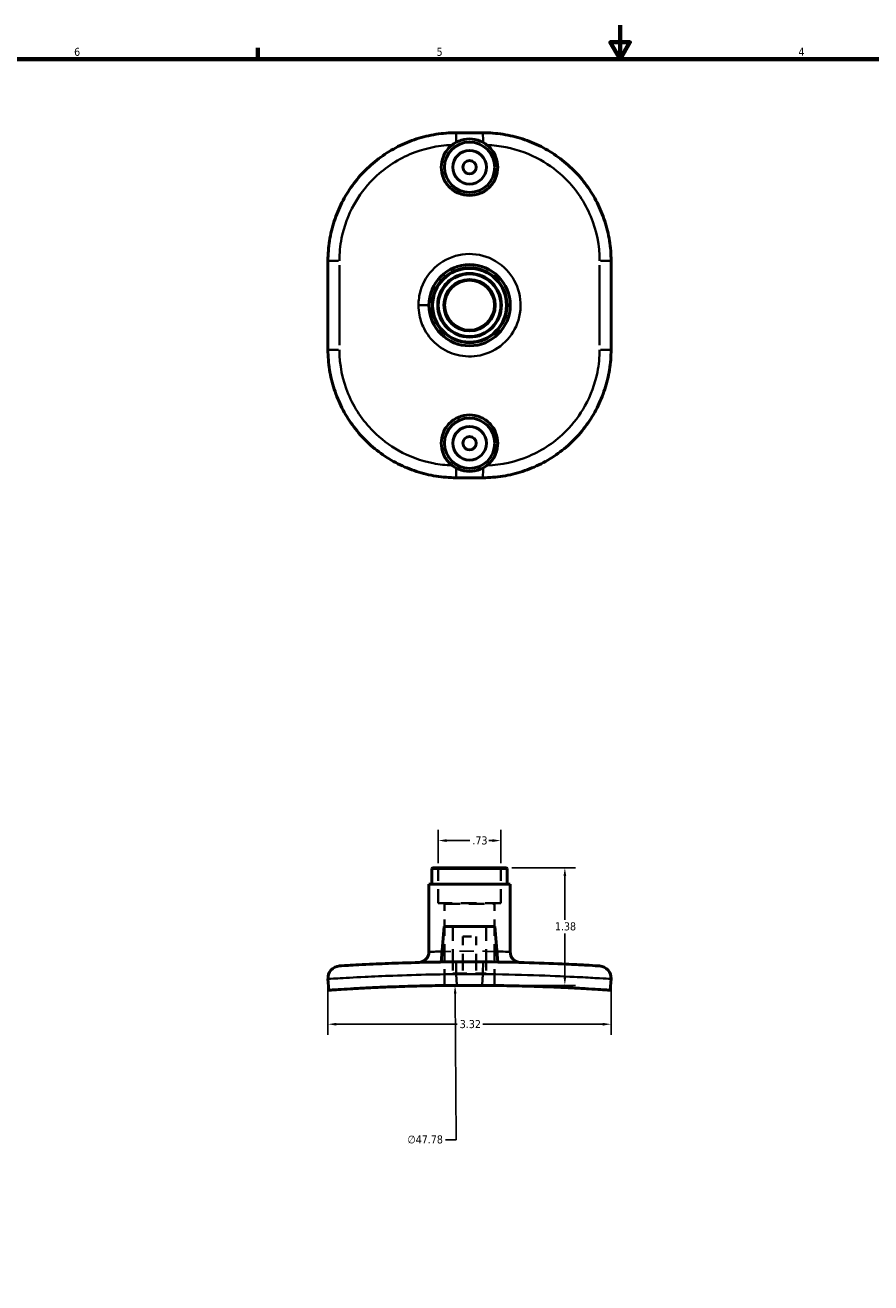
# Model space of a CAD drawing. Header units: inches. Extents: x 0.1 to 39.8, y -37.7 to 21.4.
# Tile 4 of 6: x 10 to 19.9, y 6.6 to 21.4. Entities that reach past the tile are written whole.
import ezdxf

# ---------------------------------------------------------------- set-up
doc = ezdxf.new("R2010")
doc.units = ezdxf.units.IN
doc.header["$MEASUREMENT"] = 0
doc.linetypes.add('DASHED', pattern=[0.2067, 0.1654, -0.0413])
for name, color, linetype, lineweight in [('Border (ANSI)', 7, 'Continuous', 70), ('Dimension (ANSI)', 7, 'Continuous', 25), ('Hidden (ANSI)', 7, 'DASHED', 35), ('Hidden Narrow (ANSI)', 7, 'DASHED', 25), ('Visible (ANSI)', 7, 'Continuous', 50), ('Visible Narrow (ANSI)', 7, 'Continuous', 35)]:
    doc.layers.add(name, color=color, linetype=linetype, lineweight=lineweight)
doc.styles.add('Note Text (ANSI)', font='tahoma.ttf')
doc.dimstyles.new('Default (ANSI)', dxfattribs={"dimtxt": 0.094488, "dimasz": 0.098425, "dimexe": 0.125, "dimexo": 0.0625, "dimgap": 0.031496, "dimtad": 0, "dimtih": 1, "dimtoh": 1, "dimrnd": 1e-08, "dimzin": 4, "dimdsep": 46, "dimtxsty": 'Note Text (ANSI)', "dimcen": 0.09, "dimdle": 0.393701, "dimclrd": 256, "dimclre": 256, "dimclrt": 5, "dimadec": 0, "dimazin": 1, "dimtfac": 1, "dimtofl": 0, "dimtmove": 0, "dimatfit": 3, "dimfxl": 1, "dimtolj": 1, "dimtzin": 4, "dimlwd": -1, "dimlwe": -1, "dimarcsym": 0})

# ---------------------------------------------------------------- blocks, each defined once
blk = doc.blocks.new('Borders Default Border')
at = {"layer": 'Border (ANSI)'}
blk.add_line((12.75, 21), (12.75, 21.134), dxfattribs=at)
at = {"layer": 'Border (ANSI)', "flags": 128}
for points in [[(17, 21.4), (17, 21), (16.885, 21.2), (17.115, 21.2), (17, 21)], [(0.5, 1), (0.5, 21), (33.5, 21), (33.5, 1), (0.5, 1)]]:
    blk.add_lwpolyline(points, dxfattribs=at)
at = {"layer": 'Border (ANSI)', "color": 5, "true_color": 0x0000ff, "char_height": 0.0945, "attachment_point": 7, "style": 'Note Text (ANSI)'}
for s, insert in [('6', (10.595, 21.038)), ('5', (14.847, 21.038)), ('4', (19.092, 21.04))]:
    blk.add_mtext(s, dxfattribs=dict(at, insert=insert))
blk = doc.blocks.new('*D6')
at = {"layer": 'Defpoints', "color": 0, "transparency": 16777216}
for p in [(15.6, 11.828), (14.867, 11.501), (15.6, 11.501)]:
    blk.add_point(p, dxfattribs=at)
at = {"layer": 'Dimension (ANSI)', "transparency": 16777216}
for p, q in [((14.867, 11.563), (14.867, 11.953)), ((14.965, 11.828), (15.236, 11.828)), ((15.502, 11.828), (15.461, 11.828)), ((15.6, 11.563), (15.6, 11.953))]:
    blk.add_line(p, q, dxfattribs=at)
for points in [[(14.965, 11.844), (14.965, 11.811), (14.867, 11.828)], [(15.502, 11.844), (15.502, 11.811), (15.6, 11.828)]]:
    blk.add_solid(points, dxfattribs=at)
at = {"layer": 'Dimension (ANSI)', "color": 5, "transparency": 16777216, "insert": (15.267, 11.877), "char_height": 0.0945, "attachment_point": 1, "style": 'Note Text (ANSI)'}
blk.add_mtext('\\A1;.73', dxfattribs=at)
blk = doc.blocks.new('*D7')
at = {"layer": 'Defpoints', "color": 0, "transparency": 16777216}
for p in [(15.064, 10.128), (15.403, -37.657)]:
    blk.add_point(p, dxfattribs=at)
at = {"layer": 'Dimension (ANSI)', "transparency": 16777216}
for p, q in [((15.077, 8.316), (15.065, 10.029)), ((14.952, 8.316), (15.077, 8.316))]:
    blk.add_line(p, q, dxfattribs=at)
blk.add_solid([(15.081, 10.029), (15.049, 10.029), (15.064, 10.128)], dxfattribs=at)
at = {"layer": 'Dimension (ANSI)', "color": 5, "transparency": 16777216, "insert": (14.505, 8.367), "char_height": 0.0945, "attachment_point": 1, "style": 'Note Text (ANSI)'}
blk.add_mtext('\\A1;∅47.78', dxfattribs=at)
blk = doc.blocks.new('*D8')
at = {"layer": 'Defpoints', "color": 0, "transparency": 16777216}
for p in [(13.573, 10.203), (16.894, 10.203), (16.894, 9.672)]:
    blk.add_point(p, dxfattribs=at)
at = {"layer": 'Dimension (ANSI)', "transparency": 16777216}
for p, q in [((13.573, 10.14), (13.573, 9.547)), ((16.894, 10.14), (16.894, 9.547)), ((13.672, 9.672), (15.087, 9.672)), ((16.795, 9.672), (15.391, 9.672))]:
    blk.add_line(p, q, dxfattribs=at)
for points in [[(13.672, 9.688), (13.672, 9.655), (13.573, 9.672)], [(16.795, 9.688), (16.795, 9.655), (16.894, 9.672)]]:
    blk.add_solid(points, dxfattribs=at)
at = {"layer": 'Dimension (ANSI)', "color": 5, "transparency": 16777216, "insert": (15.119, 9.721), "char_height": 0.0945, "attachment_point": 1, "style": 'Note Text (ANSI)'}
blk.add_mtext('\\A1;3.32', dxfattribs=at)
blk = doc.blocks.new('*D10')
at = {"layer": 'Defpoints', "color": 0, "transparency": 16777216}
for p in [(15.666, 11.508), (16.352, 11.508), (15.234, 10.128)]:
    blk.add_point(p, dxfattribs=at)
at = {"layer": 'Dimension (ANSI)', "transparency": 16777216}
for p, q in [((15.729, 11.508), (16.477, 11.508)), ((16.352, 11.41), (16.352, 10.899)), ((16.352, 10.227), (16.352, 10.737)), ((15.296, 10.128), (16.477, 10.128))]:
    blk.add_line(p, q, dxfattribs=at)
for points in [[(16.336, 11.41), (16.368, 11.41), (16.352, 11.508)], [(16.336, 10.227), (16.368, 10.227), (16.352, 10.128)]]:
    blk.add_solid(points, dxfattribs=at)
at = {"layer": 'Dimension (ANSI)', "color": 5, "transparency": 16777216, "insert": (16.235, 10.868), "char_height": 0.0945, "attachment_point": 1, "style": 'Note Text (ANSI)'}
blk.add_mtext('\\A1;1.38', dxfattribs=at)

msp = doc.modelspace()

# ---------------------------------------------------------------- linework, layer by layer
at = {"layer": 'Hidden (ANSI)', "ltscale": 0.019658}
for p, q in [((14.867, 11.501), (14.859, 11.508)), ((15.6, 11.501), (15.608, 11.508)), ((14.94, 11.087), (14.933, 11.094)), ((15.527, 11.087), (15.534, 11.094))]:
    msp.add_line(p, q, dxfattribs=at)
at = {"layer": 'Hidden (ANSI)', "ltscale": 0.983708}
for p, q in [((14.867, 11.094), (14.867, 11.501)), ((15.6, 11.094), (15.6, 11.501))]:
    msp.add_line(p, q, dxfattribs=at)
at = {"layer": 'Hidden (ANSI)', "ltscale": 1.114838}
for p, q in [((15.6, 11.094), (14.867, 11.094)), ((14.94, 11.087), (15.527, 11.087))]:
    msp.add_line(p, q, dxfattribs=at)
at = {"layer": 'Hidden (ANSI)', "ltscale": 1.161667}
for p, q in [((14.94, 10.126), (14.94, 11.087)), ((15.527, 10.126), (15.527, 11.087))]:
    msp.add_line(p, q, dxfattribs=at)
at = {"layer": 'Hidden (ANSI)', "ltscale": 1.003391}
for p, q in [((15.037, 10.818), (15.037, 10.403)), ((15.43, 10.818), (15.43, 10.403))]:
    msp.add_line(p, q, dxfattribs=at)
at = {"layer": 'Hidden (ANSI)', "ltscale": 0.563725}
for p, q in [((15.155, 10.7), (15.155, 10.404)), ((15.312, 10.7), (15.312, 10.404))]:
    msp.add_line(p, q, dxfattribs=at)
at = {"layer": 'Hidden (ANSI)', "ltscale": 0.471064}
msp.add_line((15.155, 10.7), (15.312, 10.7), dxfattribs=at)
at = {"layer": 'Hidden (ANSI)', "ltscale": 0.259661}
for p, q in [((15.037, 10.403), (15.037, 10.267)), ((15.43, 10.403), (15.43, 10.267))]:
    msp.add_line(p, q, dxfattribs=at)
at = {"layer": 'Hidden (ANSI)', "ltscale": 0.260944}
for p, q in [((15.155, 10.404), (15.155, 10.267)), ((15.312, 10.404), (15.312, 10.267))]:
    msp.add_line(p, q, dxfattribs=at)
at = {"layer": 'Hidden (ANSI)', "ltscale": 0.997297}
msp.add_line((15.037, 10.267), (15.43, 10.267), dxfattribs=at)
at = {"layer": 'Hidden (ANSI)', "ltscale": 0.997158}
msp.add_open_spline([(15.037, 10.403), (15.037, 10.403), (15.042, 10.403), (15.062, 10.404), (15.077, 10.404), (15.112, 10.404), (15.134, 10.404), (15.182, 10.404), (15.209, 10.404), (15.258, 10.404), (15.285, 10.404), (15.333, 10.404), (15.355, 10.404), (15.39, 10.404), (15.405, 10.404), (15.425, 10.403), (15.43, 10.403), (15.43, 10.403)], degree=3, knots=[1.506754, 1.506754, 1.506754, 1.506754, 1.695098, 1.695098, 1.883442, 1.883442, 2.071787, 2.071787, 2.260131, 2.260131, 2.448475, 2.448475, 2.636819, 2.636819, 2.825164, 2.825164, 3.013508, 3.013508, 3.013508, 3.013508], dxfattribs=at)
at = {"layer": 'Hidden Narrow (ANSI)', "ltscale": 1.021656}
msp.add_open_spline([(15.554, 10.526), (15.551, 10.526), (15.548, 10.526), (15.484, 10.527), (15.41, 10.528), (15.261, 10.529), (15.187, 10.529), (15.054, 10.528), (14.995, 10.527), (14.933, 10.526), (14.923, 10.526), (14.913, 10.526)], degree=3, knots=[-2.682288, -2.682288, -2.682288, -2.682288, -2.652037, -2.652037, -2.065812, -2.065812, -1.538428, -1.538428, -1.065418, -1.065418, -0.967188, -0.967188, -0.967188, -0.967188], dxfattribs=at)
at = {"layer": 'Visible (ANSI)'}
for p, q in [((15.076, 20.137), (15.391, 20.137)), ((13.573, 17.59), (13.573, 18.634)), ((16.894, 18.634), (16.894, 17.59)), ((15.391, 16.087), (15.076, 16.087)), ((14.801, 11.508), (14.793, 11.501)), ((14.793, 11.315), (14.793, 11.501)), ((15.674, 11.501), (14.793, 11.501)), ((14.801, 11.508), (15.666, 11.508)), ((15.666, 11.508), (15.674, 11.501)), ((15.674, 11.315), (15.674, 11.501)), ((15.71, 11.315), (14.757, 11.315)), ((14.757, 10.522), (14.757, 11.315)), ((15.71, 10.522), (15.71, 11.315)), ((14.938, 10.818), (14.902, 10.402)), ((14.938, 10.818), (15.529, 10.818)), ((15.529, 10.818), (15.565, 10.402)), ((13.573, 10.203), (13.583, 10.071)), ((16.884, 10.071), (16.894, 10.203))]:
    msp.add_line(p, q, dxfattribs=at)
for centre, radius in [((15.234, 19.732), 0.295), ((15.234, 19.732), 0.197), ((15.234, 19.732), 0.0787), ((15.234, 18.112), 0.477), ((15.234, 18.112), 0.44), ((15.234, 18.112), 0.433), ((15.234, 18.112), 0.374), ((15.234, 18.112), 0.367), ((15.234, 18.112), 0.301), ((15.234, 18.112), 0.293), ((15.234, 16.492), 0.295), ((15.234, 16.492), 0.197), ((15.234, 16.492), 0.0787)]:
    msp.add_circle(centre, radius, dxfattribs=at)
for centre, radius, start, end in [((14.632, 10.522), 0.125, 271.4195, 0), ((15.835, 10.522), 0.125, 180, 268.5805), ((13.716, 10.213), 0.143, 93.6204, 183.9623), ((16.751, 10.213), 0.143, 356.0377, 86.3796), ((15.234, -13.764), 23.892, 89.6445, 90.3555)]:
    msp.add_arc(centre, radius, start, end, dxfattribs=at)
for points, knots in [([(13.573, 18.634), (13.573, 18.713), (13.579, 18.792), (13.604, 18.947), (13.622, 19.024), (13.671, 19.174), (13.701, 19.247), (13.772, 19.387), (13.814, 19.454), (13.906, 19.582), (13.957, 19.642), (14.069, 19.753), (14.129, 19.804), (14.256, 19.897), (14.323, 19.938), (14.464, 20.01), (14.537, 20.04), (14.686, 20.088), (14.763, 20.107), (14.919, 20.131), (14.997, 20.137), (15.076, 20.137)], [0, 0, 0, 0, 0.542689, 0.542689, 1.085377, 1.085377, 1.628066, 1.628066, 2.170755, 2.170755, 2.713444, 2.713444, 3.256132, 3.256132, 3.798821, 3.798821, 4.34151, 4.34151, 4.884199, 4.884199, 5.426887, 5.426887, 5.426887, 5.426887]), ([(15.391, 20.137), (15.47, 20.137), (15.548, 20.131), (15.704, 20.107), (15.781, 20.088), (15.93, 20.04), (16.003, 20.01), (16.144, 19.938), (16.211, 19.897), (16.338, 19.804), (16.398, 19.753), (16.51, 19.642), (16.561, 19.582), (16.653, 19.454), (16.695, 19.387), (16.766, 19.247), (16.796, 19.174), (16.845, 19.024), (16.863, 18.947), (16.888, 18.792), (16.894, 18.713), (16.894, 18.634)], [0, 0, 0, 0, 0.542681, 0.542681, 1.085363, 1.085363, 1.628044, 1.628044, 2.170725, 2.170725, 2.713407, 2.713407, 3.256088, 3.256088, 3.798769, 3.798769, 4.341451, 4.341451, 4.884132, 4.884132, 5.426813, 5.426813, 5.426813, 5.426813]), ([(14.902, 19.732), (14.902, 19.774), (14.91, 19.818), (14.944, 19.9), (14.97, 19.937), (15.008, 19.976), (15.018, 19.985), (15.029, 19.993)], [2.5381567, 2.5381567, 2.5381567, 2.5381567, 2.855448, 2.855448, 3.1727393, 3.1727393, 3.272208, 3.272208, 3.272208, 3.272208]), ([(15.438, 19.993), (15.449, 19.985), (15.459, 19.976), (15.497, 19.937), (15.523, 19.9), (15.557, 19.818), (15.565, 19.774), (15.565, 19.732), (15.565, 19.691), (15.557, 19.646), (15.523, 19.565), (15.497, 19.527), (15.439, 19.469), (15.401, 19.443), (15.32, 19.409), (15.275, 19.401), (15.192, 19.401), (15.147, 19.409), (15.066, 19.443), (15.028, 19.469), (14.97, 19.527), (14.944, 19.565), (14.91, 19.646), (14.902, 19.691), (14.902, 19.732)], [-0.734051, -0.734051, -0.734051, -0.734051, -0.634583, -0.634583, -0.317291, -0.317291, 0, 0, 0, 0.317291, 0.317291, 0.634583, 0.634583, 0.95183, 0.95183, 1.269078, 1.269078, 1.586326, 1.586326, 1.903574, 1.903574, 2.220865, 2.220865, 2.538157, 2.538157, 2.538157, 2.538157]), ([(15.029, 19.993), (15.052, 20.012), (15.079, 20.027), (15.147, 20.056), (15.192, 20.064), (15.275, 20.064), (15.32, 20.056), (15.388, 20.027), (15.415, 20.012), (15.438, 19.993)], [0.734054, 0.734054, 0.734054, 0.734054, 0.95188, 0.95188, 1.269078, 1.269078, 1.586276, 1.586276, 1.804102, 1.804102, 1.804102, 1.804102]), ([(15.076, 16.087), (14.997, 16.087), (14.919, 16.094), (14.763, 16.118), (14.686, 16.137), (14.537, 16.185), (14.464, 16.215), (14.323, 16.287), (14.256, 16.328), (14.129, 16.42), (14.069, 16.472), (13.957, 16.583), (13.906, 16.643), (13.814, 16.77), (13.772, 16.838), (13.701, 16.978), (13.671, 17.051), (13.622, 17.201), (13.604, 17.277), (13.579, 17.433), (13.573, 17.512), (13.573, 17.59)], [0, 0, 0, 0, 0.542681, 0.542681, 1.085363, 1.085363, 1.628044, 1.628044, 2.170725, 2.170725, 2.713407, 2.713407, 3.256088, 3.256088, 3.798769, 3.798769, 4.341451, 4.341451, 4.884132, 4.884132, 5.426813, 5.426813, 5.426813, 5.426813]), ([(16.894, 17.59), (16.894, 17.512), (16.888, 17.433), (16.863, 17.277), (16.845, 17.201), (16.796, 17.051), (16.766, 16.978), (16.695, 16.838), (16.653, 16.77), (16.561, 16.643), (16.51, 16.583), (16.398, 16.472), (16.338, 16.42), (16.211, 16.328), (16.144, 16.287), (16.003, 16.215), (15.93, 16.185), (15.781, 16.137), (15.704, 16.118), (15.548, 16.094), (15.47, 16.087), (15.391, 16.087)], [0, 0, 0, 0, 0.542689, 0.542689, 1.085377, 1.085377, 1.628066, 1.628066, 2.170755, 2.170755, 2.713444, 2.713444, 3.256132, 3.256132, 3.798821, 3.798821, 4.34151, 4.34151, 4.884199, 4.884199, 5.426887, 5.426887, 5.426887, 5.426887]), ([(15.029, 16.232), (15.018, 16.24), (15.008, 16.249), (14.97, 16.287), (14.944, 16.325), (14.91, 16.406), (14.902, 16.451), (14.902, 16.534), (14.91, 16.578), (14.944, 16.66), (14.97, 16.697), (15.028, 16.756), (15.066, 16.782), (15.147, 16.816), (15.192, 16.824), (15.275, 16.824), (15.32, 16.816), (15.401, 16.782), (15.439, 16.756), (15.497, 16.697), (15.523, 16.66), (15.557, 16.578), (15.565, 16.534), (15.565, 16.492)], [-3.272208, -3.272208, -3.272208, -3.272208, -3.172739, -3.172739, -2.855448, -2.855448, -2.538157, -2.538157, -2.220865, -2.220865, -1.903574, -1.903574, -1.586326, -1.586326, -1.269078, -1.269078, -0.95183, -0.95183, -0.634583, -0.634583, -0.317291, -0.317291, 0, 0, 0, 0]), ([(15.565, 16.492), (15.565, 16.451), (15.557, 16.406), (15.523, 16.325), (15.497, 16.287), (15.459, 16.249), (15.449, 16.24), (15.438, 16.232)], [0, 0, 0, 0, 0.3172913, 0.3172913, 0.6345826, 0.6345826, 0.7340513, 0.7340513, 0.7340513, 0.7340513]), ([(15.438, 16.232), (15.415, 16.213), (15.388, 16.198), (15.32, 16.169), (15.275, 16.161), (15.192, 16.161), (15.147, 16.169), (15.079, 16.198), (15.052, 16.213), (15.029, 16.232)], [0.734054, 0.734054, 0.734054, 0.734054, 0.95188, 0.95188, 1.269078, 1.269078, 1.586276, 1.586276, 1.804102, 1.804102, 1.804102, 1.804102]), ([(15.029, 10.403), (14.954, 10.403), (14.879, 10.402), (14.664, 10.398), (14.527, 10.394), (14.293, 10.386), (14.193, 10.382), (13.979, 10.372), (13.879, 10.366), (13.743, 10.358), (13.707, 10.356), (13.707, 10.356)], [0.116886, 0.116886, 0.116886, 0.116886, 0.684342, 0.684342, 1.779289, 1.779289, 2.724756, 2.724756, 4.071616, 4.071616, 5.426813, 5.426813, 5.426813, 5.426813]), ([(15.438, 10.403), (15.415, 10.403), (15.388, 10.404), (15.32, 10.404), (15.275, 10.404), (15.192, 10.404), (15.147, 10.404), (15.079, 10.404), (15.052, 10.403), (15.029, 10.403)], [0.734054, 0.734054, 0.734054, 0.734054, 0.95188, 0.95188, 1.269078, 1.269078, 1.586276, 1.586276, 1.804102, 1.804102, 1.804102, 1.804102]), ([(16.76, 10.356), (16.76, 10.356), (16.751, 10.356), (16.706, 10.359), (16.657, 10.362), (16.528, 10.37), (16.453, 10.373), (16.243, 10.383), (16.094, 10.389), (15.776, 10.399), (15.608, 10.402), (15.438, 10.403)], [0, 0, 0, 0, 0.672352, 0.672352, 1.748116, 1.748116, 2.687852, 2.687852, 4.024408, 4.024408, 5.310001, 5.310001, 5.310001, 5.310001]), ([(13.583, 10.071), (13.583, 10.071), (13.592, 10.072), (13.63, 10.074), (13.658, 10.076), (13.735, 10.081), (13.783, 10.084), (13.893, 10.091), (13.955, 10.094), (14.089, 10.101), (14.164, 10.104), (14.328, 10.111), (14.417, 10.114), (14.602, 10.12), (14.699, 10.122), (14.893, 10.126), (14.991, 10.127), (15.085, 10.128)], [11.519116, 11.519116, 11.519116, 11.519116, 12.238159, 12.238159, 12.957201, 12.957201, 13.676243, 13.676243, 14.395286, 14.395286, 15.114906, 15.114906, 15.834527, 15.834527, 16.554148, 16.554148, 17.273768, 17.273768, 17.273768, 17.273768]), ([(15.382, 10.128), (15.476, 10.127), (15.574, 10.126), (15.768, 10.122), (15.865, 10.12), (16.05, 10.114), (16.139, 10.111), (16.303, 10.104), (16.378, 10.101), (16.512, 10.094), (16.574, 10.091), (16.684, 10.084), (16.732, 10.081), (16.809, 10.076), (16.837, 10.074), (16.875, 10.072), (16.884, 10.071), (16.884, 10.071)], [5.764465, 5.764465, 5.764465, 5.764465, 6.484085, 6.484085, 7.203706, 7.203706, 7.923326, 7.923326, 8.642947, 8.642947, 9.361989, 9.361989, 10.081032, 10.081032, 10.800074, 10.800074, 11.519116, 11.519116, 11.519116, 11.519116])]:
    msp.add_open_spline(points, degree=3, knots=knots, dxfattribs=at)
at = {"layer": 'Visible Narrow (ANSI)'}
for p, q in [((13.574, 18.634), (13.697, 18.634)), ((16.894, 18.634), (16.77, 18.634)), ((13.707, 17.643), (13.707, 18.582)), ((16.76, 18.582), (16.76, 17.643)), ((14.756, 18.112), (14.644, 18.112)), ((13.574, 17.59), (13.697, 17.59)), ((16.894, 17.59), (16.77, 17.59)), ((15.076, 10.272), (15.075, 10.403)), ((15.392, 10.403), (15.391, 10.272)), ((15.085, 10.134), (15.077, 10.254)), ((15.39, 10.254), (15.382, 10.134))]:
    msp.add_line(p, q, dxfattribs=at)
for centre, radius, start, end in [((14.632, 10.522), 0.125, 275.8485, 355.571), ((15.234, -13.764), 24.024, 89.6621, 90.3379)]:
    msp.add_arc(centre, radius, start, end, dxfattribs=at)
for centre, major_axis, start_param, end_param in [((15.076, 19.994), (0, 0.143), 0.06813, 1.294472), ((15.391, 19.994), (0, 0.143), 4.988713, 6.215055), ((15.076, 16.231), (0, -0.143), 4.988713, 6.215055), ((15.391, 16.231), (0, -0.143), 0.06813, 1.294472)]:
    msp.add_ellipse(centre, major_axis=major_axis, ratio=0.006553, start_param=start_param, end_param=end_param, dxfattribs=at)
for points, knots in [([(13.707, 18.634), (13.707, 18.723), (13.716, 18.811), (13.761, 19.036), (13.81, 19.17), (13.939, 19.402), (14.014, 19.501), (14.224, 19.714), (14.373, 19.815), (14.691, 19.95), (14.859, 19.988), (15.029, 19.993)], [0, 0, 0, 0, 0.672352, 0.672352, 1.748116, 1.748116, 2.687852, 2.687852, 4.024408, 4.024408, 5.310001, 5.310001, 5.310001, 5.310001]), ([(15.438, 19.993), (15.513, 19.991), (15.588, 19.982), (15.803, 19.939), (15.94, 19.889), (16.174, 19.757), (16.275, 19.681), (16.488, 19.468), (16.588, 19.318), (16.724, 18.99), (16.76, 18.812), (16.76, 18.634)], [0.116886, 0.116886, 0.116886, 0.116886, 0.684342, 0.684342, 1.779289, 1.779289, 2.724756, 2.724756, 4.071616, 4.071616, 5.426813, 5.426813, 5.426813, 5.426813]), ([(14.635, 18.112), (14.635, 18.073), (14.639, 18.034), (14.658, 17.934), (14.68, 17.874), (14.751, 17.747), (14.805, 17.684), (14.934, 17.585), (15.009, 17.549), (15.175, 17.507), (15.268, 17.505), (15.455, 17.544), (15.549, 17.591), (15.7, 17.722), (15.758, 17.806), (15.832, 18), (15.842, 18.113), (15.804, 18.321), (15.76, 18.417), (15.625, 18.581), (15.532, 18.646), (15.325, 18.717), (15.213, 18.724), (15.001, 18.677), (14.901, 18.625), (14.746, 18.477), (14.688, 18.383), (14.643, 18.226), (14.635, 18.169), (14.635, 18.112)], [0, 0, 0, 0, 0.227663, 0.227663, 0.591924, 0.591924, 1.065418, 1.065418, 1.538428, 1.538428, 2.065812, 2.065812, 2.652037, 2.652037, 3.227505, 3.227505, 3.858169, 3.858169, 4.451225, 4.451225, 5.090554, 5.090554, 5.722269, 5.722269, 6.35338, 6.35338, 6.969245, 6.969245, 7.298975, 7.298975, 7.298975, 7.298975]), ([(15.029, 16.232), (14.954, 16.234), (14.879, 16.243), (14.664, 16.285), (14.527, 16.336), (14.293, 16.468), (14.193, 16.544), (13.979, 16.757), (13.879, 16.907), (13.743, 17.235), (13.707, 17.413), (13.707, 17.59)], [0.116886, 0.116886, 0.116886, 0.116886, 0.684342, 0.684342, 1.779289, 1.779289, 2.724756, 2.724756, 4.071616, 4.071616, 5.426813, 5.426813, 5.426813, 5.426813]), ([(16.76, 17.59), (16.76, 17.502), (16.751, 17.414), (16.706, 17.189), (16.657, 17.055), (16.528, 16.823), (16.453, 16.724), (16.243, 16.511), (16.094, 16.41), (15.776, 16.275), (15.608, 16.237), (15.438, 16.232)], [0, 0, 0, 0, 0.672352, 0.672352, 1.748116, 1.748116, 2.687852, 2.687852, 4.024408, 4.024408, 5.310001, 5.310001, 5.310001, 5.310001]), ([(14.913, 10.526), (14.875, 10.525), (14.842, 10.524), (14.793, 10.523), (14.776, 10.522), (14.76, 10.522), (14.757, 10.522), (14.757, 10.522)], [-0.9671884, -0.9671884, -0.9671884, -0.9671884, -0.5919237, -0.5919237, -0.227663, -0.227663, 0, 0, 0, 0]), ([(15.71, 10.522), (15.71, 10.522), (15.7, 10.522), (15.653, 10.523), (15.61, 10.525), (15.554, 10.526)], [-3.6494782, -3.6494782, -3.6494782, -3.6494782, -3.2275051, -3.2275051, -2.6822883, -2.6822883, -2.6822883, -2.6822883]), ([(13.573, 10.203), (13.573, 10.203), (13.612, 10.206), (13.762, 10.214), (13.872, 10.221), (14.106, 10.232), (14.216, 10.237), (14.474, 10.247), (14.625, 10.252), (14.878, 10.257), (14.977, 10.259), (15.076, 10.26)], [-5.426813, -5.426813, -5.426813, -5.426813, -4.071616, -4.071616, -2.724756, -2.724756, -1.779289, -1.779289, -0.684342, -0.684342, 0, 0, 0, 0]), ([(15.391, 10.26), (15.594, 10.258), (15.798, 10.253), (16.163, 10.241), (16.326, 10.234), (16.557, 10.223), (16.639, 10.218), (16.781, 10.21), (16.835, 10.207), (16.884, 10.204), (16.894, 10.203), (16.894, 10.203)], [-5.426887, -5.426887, -5.426887, -5.426887, -4.024408, -4.024408, -2.687852, -2.687852, -1.748116, -1.748116, -0.672352, -0.672352, 0, 0, 0, 0])]:
    msp.add_open_spline(points, degree=3, knots=knots, dxfattribs=at)

# ---------------------------------------------------------------- block references
msp.add_blockref('Borders Default Border', (0, 0))

# ---------------------------------------------------------------- dimensions: what is measured, and where the dimension line sits
at = {"layer": 'Dimension (ANSI)'}
dim = msp.add_linear_dim(base=(15.6, 11.828), p1=(14.867, 11.501), p2=(15.6, 11.501), dimstyle='Default (ANSI)', override={"dimgap": 0.031496, "dimtih": 0, "dimtoh": 0, "dimdec": 2, "dimtol": 0, "dimlim": 0, "dimtp": 0, "dimtm": 0, "dimtdec": 2, "dimatfit": 1}, dxfattribs=at)
dim.commit()
dim.dimension.update_dxf_attribs({"geometry": '*D6', "text_midpoint": (15.348, 11.828), "dimtype": 160})
for base, p1, p2, angle, override, picture, middle in [((16.352, 11.508), (15.234, 10.128), (15.666, 11.508), 90, {"dimgap": 0.031496, "dimdec": 2, "dimtol": 0, "dimlim": 0, "dimtp": 0, "dimtm": 0, "dimtdec": 2, "dimatfit": 1}, '*D10', (16.352, 10.818)), ((16.894, 9.672), (13.573, 10.203), (16.894, 10.203), 180, {"dimgap": 0.031496, "dimtih": 0, "dimtoh": 0, "dimdec": 2, "dimtol": 0, "dimlim": 0, "dimtp": 0, "dimtm": 0, "dimtdec": 2, "dimatfit": 1}, '*D8', (15.239, 9.672))]:
    dim = msp.add_linear_dim(base=base, p1=p1, p2=p2, angle=angle, dimstyle='Default (ANSI)', override=override, dxfattribs=at)
    dim.commit()
    dim.dimension.update_dxf_attribs({"geometry": picture, "text_midpoint": middle, "dimtype": 160})
dim = msp.add_diameter_dim_2p(p1=(15.403, -37.657), p2=(15.064, 10.128), dimstyle='Default (ANSI)', override={"dimgap": 0.031496, "dimdec": 2, "dimlfac": 0.999956, "dimtol": 0, "dimlim": 0, "dimtp": 0, "dimtm": 0, "dimtdec": 2}, dxfattribs=at)
dim.commit()
dim.dimension.update_dxf_attribs({"geometry": '*D7', "text_midpoint": (14.713, 8.316), "dimtype": 163})

doc.saveas('drawing.dxf')
